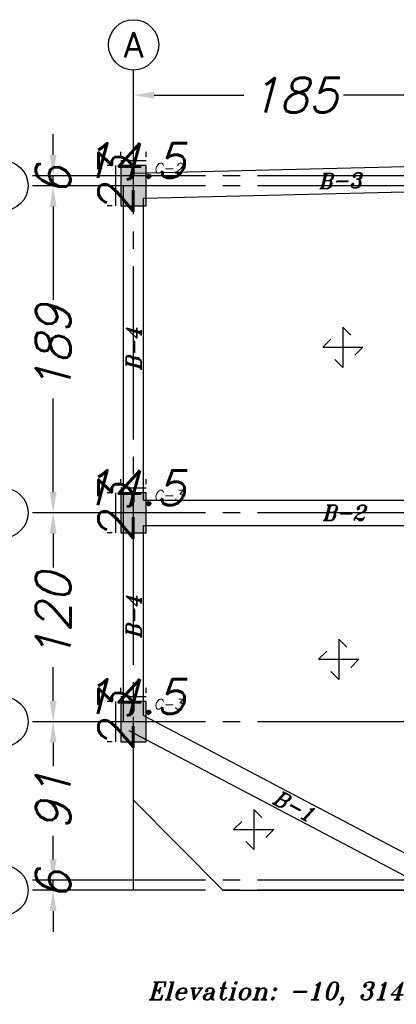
# Model space of a CAD drawing. Header units: inches. Extents: x 826 to 1034, y 702 to 834.
# Tile 42 of 93: x 898.68 to 900.85, y 793.56 to 799.24. Entities that reach past the tile are written whole.
import ezdxf
from ezdxf.enums import TextEntityAlignment as Align

# ---------------------------------------------------------------- set-up
doc = ezdxf.new("R2010")
doc.units = ezdxf.units.IN
doc.header["$MEASUREMENT"] = 0
doc.linetypes.add('SAZE_Axis1', pattern=[1.2, 1, -0.1, 0, -0.1])
doc.layers.add('SAZE_DRAWINGS', color=7, linetype='Continuous')
doc.styles.add('SAZE_STYLE', font='romansp.shx', dxfattribs={"oblique": 15})
doc.styles.add('SAZE_STYLE1', font='romant.shx', dxfattribs={"oblique": 15})
doc.dimstyles.new('SAZE_DIM_STYLE', dxfattribs={"dimtxt": 0.2, "dimasz": 0.2, "dimexe": 0.1, "dimexo": 0.05, "dimgap": 0.05, "dimtad": 0, "dimzin": 0, "dimdsep": 46, "dimtxsty": 'SAZE_STYLE', "dimcen": 0.09, "dimclrd": 2, "dimclre": 2, "dimclrt": 3, "dimadec": 0, "dimazin": 0, "dimtfac": 1, "dimtdec": 4, "dimtix": 1, "dimtmove": 1, "dimatfit": 3, "dimfxl": 1, "dimtolj": 1, "dimtzin": 0, "dimarcsym": 0})

# ---------------------------------------------------------------- blocks, each defined once
blk = doc.blocks.new('*D4535')
at = {"layer": 'Defpoints', "color": 0, "transparency": 16777216}
for p in [(899.3359, 798.9539), (901.1853, 798.9539), (901.1853, 798.8087)]:
    blk.add_point(p, dxfattribs=at)
at = {"layer": 'SAZE_DRAWINGS', "color": 2, "lineweight": -2, "transparency": 16777216}
for p, q in [((899.4559, 798.8087), (899.9721, 798.8087)), ((901.0653, 798.8087), (900.549, 798.8087))]:
    blk.add_line(p, q, dxfattribs=at)
at = {"layer": 'SAZE_DRAWINGS', "color": 2, "transparency": 16777216}
for points in [[(899.4559, 798.8287), (899.4559, 798.7887), (899.3359, 798.8087)], [(901.0653, 798.8287), (901.0653, 798.7887), (901.1853, 798.8087)]]:
    blk.add_solid(points, dxfattribs=at)
at = {"layer": 'SAZE_DRAWINGS', "color": 3, "transparency": 16777216, "insert": (900.2606, 798.8087), "char_height": 0.2, "attachment_point": 5, "style": 'SAZE_STYLE'}
blk.add_mtext('\\A1;185', dxfattribs=at)
blk = doc.blocks.new('*D4543')
at = {"layer": 'Defpoints', "color": 0, "transparency": 16777216}
for p in [(898.7262, 794.2797), (898.8714, 794.2797), (898.7262, 794.2217)]:
    blk.add_point(p, dxfattribs=at)
at = {"layer": 'SAZE_DRAWINGS', "color": 2, "lineweight": -2, "transparency": 16777216}
for p, q in [((898.8714, 794.3997), (898.8714, 794.5197)), ((898.8714, 794.2217), (898.8714, 794.2797)), ((898.8714, 794.1017), (898.8714, 793.9817))]:
    blk.add_line(p, q, dxfattribs=at)
at = {"layer": 'SAZE_DRAWINGS', "color": 2, "transparency": 16777216}
for points in [[(898.8514, 794.3997), (898.8914, 794.3997), (898.8714, 794.2797)], [(898.8514, 794.1017), (898.8914, 794.1017), (898.8714, 794.2217)]]:
    blk.add_solid(points, dxfattribs=at)
at = {"layer": 'SAZE_DRAWINGS', "color": 3, "transparency": 16777216, "insert": (898.8714, 794.2507), "char_height": 0.2, "attachment_point": 5, "rotation": 90, "style": 'SAZE_STYLE'}
blk.add_mtext('\\A1;6', dxfattribs=at)
blk = doc.blocks.new('*D4544')
at = {"layer": 'Defpoints', "color": 0, "transparency": 16777216}
for p in [(898.7262, 795.1943), (898.8714, 795.1943), (898.7262, 794.2797)]:
    blk.add_point(p, dxfattribs=at)
at = {"layer": 'SAZE_DRAWINGS', "color": 2, "lineweight": -2, "transparency": 16777216}
for p, q in [((898.8714, 795.0743), (898.8714, 794.9385)), ((898.8714, 794.3997), (898.8714, 794.5355))]:
    blk.add_line(p, q, dxfattribs=at)
at = {"layer": 'SAZE_DRAWINGS', "color": 2, "transparency": 16777216}
for points in [[(898.8514, 795.0743), (898.8914, 795.0743), (898.8714, 795.1943)], [(898.8514, 794.3997), (898.8914, 794.3997), (898.8714, 794.2797)]]:
    blk.add_solid(points, dxfattribs=at)
at = {"layer": 'SAZE_DRAWINGS', "color": 3, "transparency": 16777216, "insert": (898.8714, 794.737), "char_height": 0.2, "attachment_point": 5, "rotation": 90, "style": 'SAZE_STYLE'}
blk.add_mtext('\\A1;91', dxfattribs=at)
blk = doc.blocks.new('*D4545')
at = {"layer": 'Defpoints', "color": 0, "transparency": 16777216}
for p in [(898.7262, 796.3991), (898.8714, 796.3991), (898.7262, 795.1943)]:
    blk.add_point(p, dxfattribs=at)
at = {"layer": 'SAZE_DRAWINGS', "color": 2, "lineweight": -2, "transparency": 16777216}
for p, q in [((898.8714, 796.2791), (898.8714, 796.0848)), ((898.8714, 795.3143), (898.8714, 795.5086))]:
    blk.add_line(p, q, dxfattribs=at)
at = {"layer": 'SAZE_DRAWINGS', "color": 2, "transparency": 16777216}
for points in [[(898.8514, 796.2791), (898.8914, 796.2791), (898.8714, 796.3991)], [(898.8514, 795.3143), (898.8914, 795.3143), (898.8714, 795.1943)]]:
    blk.add_solid(points, dxfattribs=at)
at = {"layer": 'SAZE_DRAWINGS', "color": 3, "transparency": 16777216, "insert": (898.8714, 795.7967), "char_height": 0.2, "attachment_point": 5, "rotation": 90, "style": 'SAZE_STYLE'}
blk.add_mtext('\\A1;120', dxfattribs=at)
blk = doc.blocks.new('*D4546')
at = {"layer": 'Defpoints', "color": 0, "transparency": 16777216}
for p in [(898.7262, 798.2862), (898.8714, 798.2862), (898.7262, 796.3991)]:
    blk.add_point(p, dxfattribs=at)
at = {"layer": 'SAZE_DRAWINGS', "color": 2, "lineweight": -2, "transparency": 16777216}
for p, q in [((898.8714, 798.1662), (898.8714, 797.6272)), ((898.8714, 796.5191), (898.8714, 797.058))]:
    blk.add_line(p, q, dxfattribs=at)
at = {"layer": 'SAZE_DRAWINGS', "color": 2, "transparency": 16777216}
for points in [[(898.8514, 798.1662), (898.8914, 798.1662), (898.8714, 798.2862)], [(898.8514, 796.5191), (898.8914, 796.5191), (898.8714, 796.3991)]]:
    blk.add_solid(points, dxfattribs=at)
at = {"layer": 'SAZE_DRAWINGS', "color": 3, "transparency": 16777216, "insert": (898.8714, 797.3426), "char_height": 0.2, "attachment_point": 5, "rotation": 90, "style": 'SAZE_STYLE'}
blk.add_mtext('\\A1;189', dxfattribs=at)
blk = doc.blocks.new('*D4547')
at = {"layer": 'Defpoints', "color": 0, "transparency": 16777216}
for p in [(898.7262, 798.3442), (898.8714, 798.3442), (898.7262, 798.2862)]:
    blk.add_point(p, dxfattribs=at)
at = {"layer": 'SAZE_DRAWINGS', "color": 2, "lineweight": -2, "transparency": 16777216}
for p, q in [((898.8714, 798.4642), (898.8714, 798.5842)), ((898.8714, 798.2862), (898.8714, 798.3442)), ((898.8714, 798.1662), (898.8714, 798.0462))]:
    blk.add_line(p, q, dxfattribs=at)
at = {"layer": 'SAZE_DRAWINGS', "color": 2, "transparency": 16777216}
for points in [[(898.8514, 798.4642), (898.8914, 798.4642), (898.8714, 798.3442)], [(898.8514, 798.1662), (898.8914, 798.1662), (898.8714, 798.2862)]]:
    blk.add_solid(points, dxfattribs=at)
at = {"layer": 'SAZE_DRAWINGS', "color": 3, "transparency": 16777216, "insert": (898.8714, 798.3152), "char_height": 0.2, "attachment_point": 5, "rotation": 90, "style": 'SAZE_STYLE'}
blk.add_mtext('\\A1;6', dxfattribs=at)
blk = doc.blocks.new('SAZE-REC-COL')
at = {"layer": 'SAZE_DRAWINGS'}
h = blk.add_hatch(color=0, dxfattribs=at)
h.dxf.hatch_style = 1
h.paths.add_polyline_path([(-0.5, -0.5), (0.5, -0.5), (0.5, 0.5), (-0.5, 0.5)])
at = {"layer": 'SAZE_DRAWINGS', "color": 0}
blk.add_lwpolyline([(-0.5, -0.5), (0.5, -0.5), (0.5, 0.5), (-0.5, 0.5)], close=True, dxfattribs=at)
blk = doc.blocks.new('*D4558')
at = {"layer": 'Defpoints', "color": 0, "transparency": 16777216}
for p in [(899.2343, 795.3104), (899.2633, 795.3104), (899.2633, 795.0781)]:
    blk.add_point(p, dxfattribs=at)
at = {"layer": 'SAZE_DRAWINGS', "color": 2, "lineweight": -2, "transparency": 16777216}
for p, q in [((899.2133, 795.3104), (899.1843, 795.3104)), ((899.2343, 795.0781), (899.2343, 795.3104)), ((899.2133, 795.0781), (899.1843, 795.0781))]:
    blk.add_line(p, q, dxfattribs=at)
at = {"layer": 'SAZE_DRAWINGS', "color": 3, "transparency": 16777216, "insert": (899.2343, 795.1943), "char_height": 0.2, "attachment_point": 5, "rotation": 90, "style": 'SAZE_STYLE'}
blk.add_mtext('\\A1;23', dxfattribs=at)
blk = doc.blocks.new('*D4559')
at = {"layer": 'Defpoints', "color": 0, "transparency": 16777216}
for p in [(899.2633, 795.3104), (899.4085, 795.3394), (899.4085, 795.3104)]:
    blk.add_point(p, dxfattribs=at)
at = {"layer": 'SAZE_DRAWINGS', "color": 2, "lineweight": -2, "transparency": 16777216}
for p, q in [((899.2633, 795.3604), (899.2633, 795.3894)), ((899.4085, 795.3604), (899.4085, 795.3894)), ((899.2633, 795.3394), (899.4085, 795.3394))]:
    blk.add_line(p, q, dxfattribs=at)
at = {"layer": 'SAZE_DRAWINGS', "color": 3, "transparency": 16777216, "insert": (899.3359, 795.3394), "char_height": 0.2, "attachment_point": 5, "style": 'SAZE_STYLE'}
blk.add_mtext('\\A1;14.5', dxfattribs=at)
blk = doc.blocks.new('*D4560')
at = {"layer": 'Defpoints', "color": 0, "transparency": 16777216}
for p in [(899.2343, 798.4023), (899.2633, 798.4023), (899.2633, 798.17)]:
    blk.add_point(p, dxfattribs=at)
at = {"layer": 'SAZE_DRAWINGS', "color": 2, "lineweight": -2, "transparency": 16777216}
for p, q in [((899.2133, 798.4023), (899.1843, 798.4023)), ((899.2343, 798.17), (899.2343, 798.4023)), ((899.2133, 798.17), (899.1843, 798.17))]:
    blk.add_line(p, q, dxfattribs=at)
at = {"layer": 'SAZE_DRAWINGS', "color": 3, "transparency": 16777216, "insert": (899.2343, 798.2862), "char_height": 0.2, "attachment_point": 5, "rotation": 90, "style": 'SAZE_STYLE'}
blk.add_mtext('\\A1;23', dxfattribs=at)
blk = doc.blocks.new('*D4561')
at = {"layer": 'Defpoints', "color": 0, "transparency": 16777216}
for p in [(899.4085, 798.4313), (899.2633, 798.4023), (899.4085, 798.4023)]:
    blk.add_point(p, dxfattribs=at)
at = {"layer": 'SAZE_DRAWINGS', "color": 2, "lineweight": -2, "transparency": 16777216}
for p, q in [((899.2633, 798.4523), (899.2633, 798.4813)), ((899.2633, 798.4313), (899.4085, 798.4313)), ((899.4085, 798.4523), (899.4085, 798.4813))]:
    blk.add_line(p, q, dxfattribs=at)
at = {"layer": 'SAZE_DRAWINGS', "color": 3, "transparency": 16777216, "insert": (899.3359, 798.4313), "char_height": 0.2, "attachment_point": 5, "style": 'SAZE_STYLE'}
blk.add_mtext('\\A1;14.5', dxfattribs=at)
blk = doc.blocks.new('*D4568')
at = {"layer": 'Defpoints', "color": 0, "transparency": 16777216}
for p in [(899.2343, 796.5152), (899.2633, 796.5152), (899.2633, 796.283)]:
    blk.add_point(p, dxfattribs=at)
at = {"layer": 'SAZE_DRAWINGS', "color": 2, "lineweight": -2, "transparency": 16777216}
for p, q in [((899.2133, 796.5152), (899.1843, 796.5152)), ((899.2343, 796.283), (899.2343, 796.5152)), ((899.2133, 796.283), (899.1843, 796.283))]:
    blk.add_line(p, q, dxfattribs=at)
at = {"layer": 'SAZE_DRAWINGS', "color": 3, "transparency": 16777216, "insert": (899.2343, 796.3991), "char_height": 0.2, "attachment_point": 5, "rotation": 90, "style": 'SAZE_STYLE'}
blk.add_mtext('\\A1;23', dxfattribs=at)
blk = doc.blocks.new('*D4569')
at = {"layer": 'Defpoints', "color": 0, "transparency": 16777216}
for p in [(899.2633, 796.5152), (899.4085, 796.5442), (899.4085, 796.5152)]:
    blk.add_point(p, dxfattribs=at)
at = {"layer": 'SAZE_DRAWINGS', "color": 2, "lineweight": -2, "transparency": 16777216}
for p, q in [((899.2633, 796.5652), (899.2633, 796.5942)), ((899.4085, 796.5652), (899.4085, 796.5942)), ((899.2633, 796.5442), (899.4085, 796.5442))]:
    blk.add_line(p, q, dxfattribs=at)
at = {"layer": 'SAZE_DRAWINGS', "color": 3, "transparency": 16777216, "insert": (899.3359, 796.5442), "char_height": 0.2, "attachment_point": 5, "style": 'SAZE_STYLE'}
blk.add_mtext('\\A1;14.5', dxfattribs=at)

msp = doc.modelspace()

# ---------------------------------------------------------------- linework, layer by layer
at = {"layer": 'SAZE_DRAWINGS', "color": 8, "linetype": 'SAZE_Axis1'}
for p, q in [((899.3359, 794.2217), (899.3359, 798.9539)), ((904.9522, 798.3442), (898.7262, 798.3442)), ((904.9522, 798.2862), (898.7262, 798.2862)), ((904.9522, 796.3991), (898.7262, 796.3991)), ((904.9522, 795.1943), (898.7262, 795.1943)), ((904.9522, 794.2797), (898.7262, 794.2797)), ((904.9522, 794.2217), (898.7262, 794.2217))]:
    msp.add_line(p, q, dxfattribs=at)
at = {"layer": 'SAZE_DRAWINGS', "color": 3}
for p, q in [((899.3341, 798.3587), (901.7177, 798.4168)), ((899.2778, 796.3991), (899.2778, 798.2862)), ((899.394, 798.215), (901.663, 798.2703)), ((899.394, 796.4717), (899.394, 798.215)), ((899.394, 796.4717), (901.7033, 796.4717)), ((899.2778, 795.1943), (899.2778, 796.3991)), ((899.394, 796.3265), (901.6837, 796.3265)), ((899.394, 795.2293), (899.394, 796.3265)), ((899.3359, 794.7414), (899.3359, 795.1943)), ((899.394, 795.2293), (901.1478, 794.307)), ((899.3089, 795.1429), (901.1582, 794.1703)), ((899.3359, 794.7414), (899.8527, 794.2217)), ((899.8527, 794.2217), (901.1853, 794.2217))]:
    msp.add_line(p, q, dxfattribs=at)
at = {"layer": 'SAZE_DRAWINGS', "color": 8}
for points in [[(900.5912, 797.424), (900.5447, 797.4705), (900.5447, 797.2382), (900.4983, 797.2847)], [(900.475, 797.4008), (900.4286, 797.3544), (900.6609, 797.3544), (900.6144, 797.3079)], [(900.5679, 795.6238), (900.5214, 795.6703), (900.5214, 795.438), (900.475, 795.4845)], [(900.4518, 795.6006), (900.4053, 795.5542), (900.6376, 795.5542), (900.5911, 795.5077)], [(900.0768, 794.642), (900.0303, 794.6885), (900.0303, 794.4562), (899.9839, 794.5027)], [(899.9606, 794.6188), (899.9142, 794.5724), (900.1465, 794.5724), (900.1, 794.5259)]]:
    msp.add_lwpolyline(points, dxfattribs=at)
at = {"layer": 'SAZE_DRAWINGS', "color": 2}
for centre in [(899.3359, 799.0991), (898.5811, 798.2862), (898.5811, 796.3991), (898.5811, 795.1943), (898.5811, 794.2217)]:
    msp.add_circle(centre, 0.1452, dxfattribs=at)

# ---------------------------------------------------------------- block references
at = {"layer": 'SAZE_DRAWINGS', "color": 8, "xscale": 0.2322565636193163, "yscale": 0.1451603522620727, "zscale": 0.2322565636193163, "rotation": 90}
for p in [(899.3359, 798.2862), (899.3359, 796.3991), (899.3359, 795.1943)]:
    msp.add_blockref('SAZE-REC-COL', p, dxfattribs=at)

# ---------------------------------------------------------------- texts
at = {"layer": 'SAZE_DRAWINGS', "color": 3, "style": 'SAZE_STYLE'}
msp.add_text('A', height=0.1452, dxfattribs=at).set_placement((899.3359, 799.0991), align=Align.MIDDLE_CENTER)
at = {"layer": 'SAZE_DRAWINGS', "color": 3, "style": 'SAZE_STYLE', "oblique": 15}
for s, p in [('C-2', (899.452, 798.3587)), ('C-3', (899.452, 796.4717)), ('C-3', (899.452, 795.2668))]:
    msp.add_text(s, height=0.05806, dxfattribs=at).set_placement(p)
at = {"layer": 'SAZE_DRAWINGS', "color": 4, "style": 'SAZE_STYLE1', "oblique": 15}
for s, rotation, p in [('B-3', 1.3955, (900.5277, 798.3152)), ('B-4', 90, (899.3359, 797.3426)), ('B-4', 90, (899.3359, 795.7967)), ('B-1', 332.26, (900.2606, 794.708))]:
    msp.add_text(s, height=0.0871, rotation=rotation, dxfattribs=at).set_placement(p, align=Align.MIDDLE_CENTER)
for s, height, p in [('B-2', 0.0871, (900.5495, 796.3991)), ('Elevation: -10, 314, 638, 962, 1286, 1610, 1934, 2258, 2582', 0.101612, (901.6996, 793.641))]:
    msp.add_text(s, height=height, dxfattribs=at).set_placement(p, align=Align.MIDDLE_CENTER)

# ---------------------------------------------------------------- dimensions: what is measured, and where the dimension line sits
at = {"layer": 'SAZE_DRAWINGS', "color": 3}
for p1, p2, override, picture, middle in [((899.3359, 798.9539), (901.1853, 798.9539), {"dimtxt": 0.2, "dimasz": 0.12, "dimgap": 0.05, "dimdec": 1, "dimlfac": 100, "dimrnd": 1, "dimzin": 8, "dimse1": 1, "dimse2": 1, "dimclrd": 2, "dimclre": 2, "dimclrt": 3}, '*D4535', (900.2606, 798.8087)), ((898.7262, 798.2862), (898.7262, 798.3442), {"dimtxt": 0.2, "dimasz": 0.12, "dimgap": 0.05, "dimdec": 1, "dimlfac": 100, "dimrnd": 0.5, "dimzin": 8, "dimse1": 1, "dimse2": 1, "dimclrd": 2, "dimclre": 2, "dimclrt": 3}, '*D4547', (898.8714, 798.3152)), ((898.7262, 796.3991), (898.7262, 798.2862), {"dimtxt": 0.2, "dimasz": 0.12, "dimgap": 0.05, "dimdec": 1, "dimlfac": 100, "dimrnd": 1, "dimzin": 8, "dimse1": 1, "dimse2": 1, "dimclrd": 2, "dimclre": 2, "dimclrt": 3}, '*D4546', (898.8714, 797.3426)), ((898.7262, 795.1943), (898.7262, 796.3991), {"dimtxt": 0.2, "dimasz": 0.12, "dimgap": 0.05, "dimdec": 1, "dimlfac": 100, "dimrnd": 1, "dimzin": 8, "dimse1": 1, "dimse2": 1, "dimclrd": 2, "dimclre": 2, "dimclrt": 3}, '*D4545', (898.8714, 795.7967)), ((898.7262, 794.2797), (898.7262, 795.1943), {"dimtxt": 0.2, "dimasz": 0.12, "dimgap": 0.05, "dimdec": 1, "dimlfac": 100, "dimrnd": 1, "dimzin": 8, "dimse1": 1, "dimse2": 1, "dimclrd": 2, "dimclre": 2, "dimclrt": 3}, '*D4544', (898.8714, 794.737)), ((898.7262, 794.2217), (898.7262, 794.2797), {"dimtxt": 0.2, "dimasz": 0.12, "dimgap": 0.05, "dimdec": 1, "dimlfac": 100, "dimrnd": 0.5, "dimzin": 8, "dimse1": 1, "dimse2": 1, "dimclrd": 2, "dimclre": 2, "dimclrt": 3}, '*D4543', (898.8714, 794.2507))]:
    dim = msp.add_aligned_dim(p1=p1, p2=p2, distance=-0.1452, dimstyle='SAZE_DIM_STYLE', override=override, dxfattribs=at)
    dim.commit()
    dim.dimension.update_dxf_attribs({"geometry": picture, "text_midpoint": middle})
for base, p1, p2, picture, middle in [((899.4085, 798.4313), (899.2633, 798.4023), (899.4085, 798.4023), '*D4561', (899.3359, 798.4313)), ((899.4085, 796.5442), (899.2633, 796.5152), (899.4085, 796.5152), '*D4569', (899.3359, 796.5442)), ((899.4085, 795.3394), (899.2633, 795.3104), (899.4085, 795.3104), '*D4559', (899.3359, 795.3394))]:
    dim = msp.add_linear_dim(base=base, p1=p1, p2=p2, dimstyle='SAZE_DIM_STYLE', override={"dimtxt": 0.2, "dimasz": 0, "dimexe": 0.05, "dimgap": 0.05, "dimdec": 1, "dimlfac": 100, "dimrnd": 0.5, "dimzin": 8, "dimclrd": 2, "dimclre": 2, "dimclrt": 3}, dxfattribs=at)
    dim.commit()
    dim.dimension.update_dxf_attribs({"geometry": picture, "text_midpoint": middle})
for base, p1, p2, picture, middle in [((899.2343, 798.4023), (899.2633, 798.17), (899.2633, 798.4023), '*D4560', (899.2343, 798.2862)), ((899.2343, 796.5152), (899.2633, 796.283), (899.2633, 796.5152), '*D4568', (899.2343, 796.3991)), ((899.2343, 795.3104), (899.2633, 795.0781), (899.2633, 795.3104), '*D4558', (899.2343, 795.1943))]:
    dim = msp.add_linear_dim(base=base, p1=p1, p2=p2, angle=90, dimstyle='SAZE_DIM_STYLE', override={"dimtxt": 0.2, "dimasz": 0, "dimexe": 0.05, "dimgap": 0.05, "dimdec": 1, "dimlfac": 100, "dimrnd": 0.5, "dimzin": 8, "dimclrd": 2, "dimclre": 2, "dimclrt": 3}, dxfattribs=at)
    dim.commit()
    dim.dimension.update_dxf_attribs({"geometry": picture, "text_midpoint": middle})

doc.saveas('drawing.dxf')
